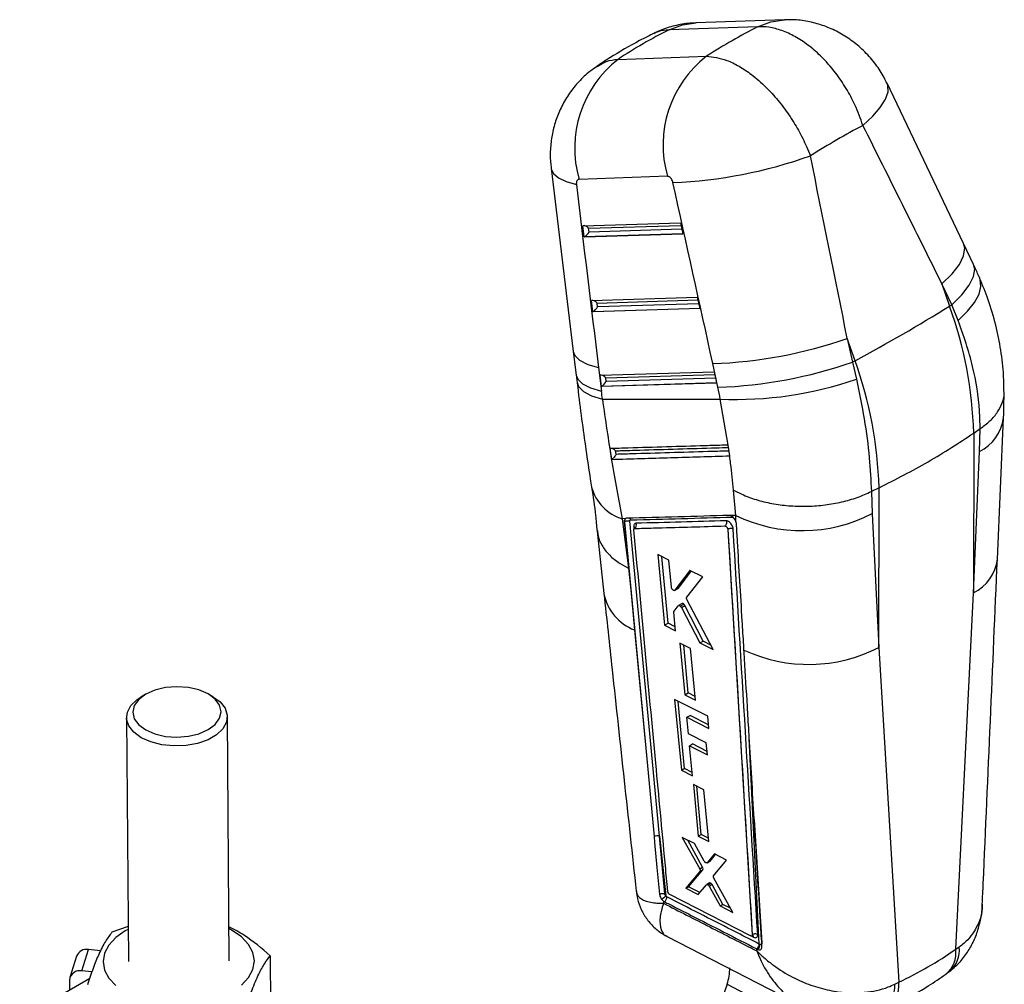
# Model space of a CAD drawing. Extents: x 22 to 388, y 36 to 275.
# Tile 10 of 10: x 298 to 376, y 172 to 249. Entities that reach past the tile are written whole.
import ezdxf

# ---------------------------------------------------------------- set-up
doc = ezdxf.new("R2010")
doc.units = 0
doc.layers.get('0').update_dxf_attribs({"linetype": 'CONTINUOUS'})

msp = doc.modelspace()

# ---------------------------------------------------------------- linework, layer by layer
at = {"color": 7, "linetype": 'CONTINUOUS'}
for p, q in [((358.39439, 248.522772), (351.388949, 248.276225)), ((356.262601, 247.966004), (349.25716, 247.719457)), ((345.206985, 245.381341), (352.212426, 245.627888)), ((372.607883, 230.779546), (366.539566, 243.483948)), ((339.888764, 236.760219), (341.652815, 222.225454)), ((349.113775, 236.112921), (342.108334, 235.866375)), ((342.409011, 232.194118), (350.14348, 232.434026)), ((342.511693, 231.302895), (342.409011, 232.194118)), ((342.896362, 231.689019), (342.861573, 231.990982)), ((350.14348, 232.434026), (350.344689, 231.545862)), ((350.344689, 231.545862), (342.511693, 231.302895)), ((373.396665, 229.121218), (372.607811, 230.779701)), ((370.887016, 227.594064), (371.501466, 225.826397)), ((371.675872, 225.93558), (370.887016, 227.594064)), ((343.091597, 226.269568), (351.481043, 226.529789)), ((351.481043, 226.529789), (351.682249, 225.641627)), ((343.194279, 225.378345), (343.091597, 226.269568)), ((343.578949, 225.764469), (343.544159, 226.06642)), ((371.501466, 225.826397), (371.675872, 225.93558)), ((372.188776, 224.692823), (371.675872, 225.93558)), ((351.682249, 225.641627), (343.194279, 225.378345)), ((363.995125, 221.493079), (363.380675, 223.260745)), ((363.380675, 223.260745), (363.791134, 221.383818)), ((341.652869, 222.225026), (341.882998, 220.356435)), ((353.123954, 219.3909), (352.713496, 221.267815)), ((363.995125, 221.493079), (363.791134, 221.383818)), ((363.791134, 221.383818), (364.114985, 220.031923)), ((343.655925, 220.949044), (343.886052, 219.080455)), ((343.774186, 220.345017), (352.818602, 220.625554)), ((343.876866, 219.453783), (343.774186, 220.345017)), ((352.818602, 220.625554), (353.01981, 219.737379)), ((353.01981, 219.737379), (343.876866, 219.453783)), ((344.261537, 219.839918), (344.226748, 220.141869)), ((353.932082, 214.8043), (353.312075, 218.45256)), ((375.288274, 205.775375), (375.76506, 216.968861)), ((373.409825, 215.757906), (373.398589, 203.102734)), ((373.409825, 215.757906), (373.921088, 216.109209)), ((373.873727, 214.293088), (373.922395, 216.110096)), ((373.922395, 216.110096), (373.921088, 216.109209)), ((353.93478, 214.804379), (353.932082, 214.8043)), ((354.058236, 213.946031), (353.93478, 214.804379)), ((373.398589, 203.102734), (373.873727, 214.293088)), ((344.683145, 213.669034), (354.053796, 213.945891)), ((344.683145, 213.669034), (344.691936, 213.673972)), ((354.053796, 213.945891), (354.058236, 213.946031)), ((354.532459, 209.224043), (354.355374, 211.240526)), ((365.294185, 211.129004), (365.292627, 211.128237)), ((365.292627, 211.128237), (365.347154, 209.370802)), ((365.903484, 211.424588), (365.294185, 211.129004)), ((365.892248, 198.769416), (365.903484, 211.424588)), ((365.347154, 209.370802), (365.892248, 198.769416)), ((345.784806, 208.975031), (345.539625, 208.968086)), ((345.539625, 208.968086), (346.028399, 205.047549)), ((345.69755, 208.733609), (345.701986, 208.73617)), ((345.69755, 208.733609), (346.2067, 203.339895)), ((345.702025, 208.736904), (345.701983, 208.736171)), ((345.701986, 208.73617), (347.525047, 189.384199)), ((348.480965, 183.799558), (346.126477, 208.765437)), ((354.137196, 209.212737), (354.032928, 209.23131)), ((354.532459, 209.224043), (354.137196, 209.212737)), ((354.555941, 208.739957), (354.532459, 209.224043)), ((354.555941, 208.739957), (354.545171, 208.769563)), ((354.58838, 208.584098), (354.555941, 208.739957)), ((343.546036, 207.993032), (344.079654, 203.03936)), ((353.904923, 208.135398), (353.909335, 208.137946)), ((353.904923, 208.135398), (355.846771, 175.995166)), ((353.909335, 208.137946), (353.909447, 208.137639)), ((349.227482, 205.691853), (348.343909, 206.13035)), ((348.343909, 206.13035), (348.883045, 200.523842)), ((349.172057, 200.690685), (348.684038, 205.961555)), ((349.434124, 203.531983), (349.227482, 205.691853)), ((346.028399, 205.047549), (346.2067, 203.339895)), ((350.902918, 204.8594), (349.709088, 203.304201)), ((349.992458, 203.467787), (351.011678, 204.805298)), ((351.914175, 204.35636), (350.902918, 204.8594)), ((350.643873, 202.741122), (351.914175, 204.35636)), ((346.2067, 203.339895), (346.507308, 200.155256)), ((349.69013, 203.28754), (349.973809, 203.451305)), ((349.709088, 203.304201), (349.992458, 203.467787)), ((371.980948, 174.840721), (373.398589, 203.102734)), ((352.736238, 198.596567), (350.658487, 202.555882)), ((349.763924, 200.08375), (349.622234, 201.565342)), ((349.640913, 201.648358), (349.979675, 202.066467)), ((350.274128, 202.2406), (349.996486, 202.080321)), ((350.136232, 202.045531), (350.412087, 202.204779)), ((350.221761, 201.938816), (350.496351, 202.097333)), ((350.221761, 201.938816), (351.691001, 199.119915)), ((351.944437, 199.26622), (350.496351, 202.097333)), ((346.507308, 200.155256), (347.525047, 189.384199)), ((348.883045, 200.523842), (349.172057, 200.690685)), ((348.883045, 200.523842), (349.763924, 200.08375)), ((349.733466, 200.402235), (349.172057, 200.690685)), ((351.691001, 199.119915), (351.944437, 199.26622)), ((352.547394, 198.956427), (351.944437, 199.26622)), ((350.9519, 198.690748), (350.108503, 199.112914)), ((350.108503, 199.112914), (350.499086, 195.020716)), ((350.759852, 195.171253), (350.40882, 198.962593)), ((351.340619, 194.597448), (350.9519, 198.690748)), ((351.691001, 199.119915), (352.736238, 198.596567)), ((365.892248, 198.769416), (367.470914, 172.237134)), ((307.693284, 195.033678), (307.336754, 194.820717)), ((313.066154, 194.863155), (312.706508, 195.070814)), ((352.314408, 193.307168), (349.683833, 194.631081)), ((349.683833, 194.631081), (350.220606, 189.027067)), ((350.470015, 189.171047), (349.979037, 194.482512)), ((350.499086, 195.020716), (350.759852, 195.171253)), ((350.499086, 195.020716), (351.340619, 194.597448)), ((351.313123, 194.886982), (350.759852, 195.171253)), ((306.2134, 193.214697), (306.356752, 173.86229)), ((314.356535, 173.921548), (314.213177, 193.273955)), ((350.652763, 193.234459), (350.90886, 193.3823)), ((350.777369, 191.926482), (350.652763, 193.234459)), ((350.652763, 193.234459), (352.404478, 192.351617)), ((352.378473, 192.627489), (350.90886, 193.3823)), ((352.404478, 192.351617), (352.314408, 193.307168)), ((352.199187, 191.20886), (350.777369, 191.926482)), ((350.868345, 190.971451), (351.118372, 191.115789)), ((351.095747, 188.583848), (350.868345, 190.971451)), ((350.868345, 190.971451), (352.289406, 190.253395)), ((352.263511, 190.527637), (351.118372, 191.115789)), ((352.289406, 190.253395), (352.199187, 191.20886)), ((347.525047, 189.384199), (348.05598, 183.773494)), ((350.220606, 189.027067), (350.470015, 189.171047)), ((350.220606, 189.027067), (351.095747, 188.583848)), ((351.069129, 188.863339), (350.470015, 189.171047)), ((352.015049, 187.472911), (351.176889, 187.898106)), ((351.176889, 187.898106), (351.567107, 183.805743)), ((351.798144, 183.939118), (351.444137, 187.762532)), ((352.40335, 183.379421), (352.015049, 187.472911)), ((348.480965, 183.799558), (348.978222, 179.077499)), ((348.913017, 179.234753), (348.480965, 183.799558)), ((351.258637, 183.217041), (350.295135, 183.708501)), ((350.295135, 183.708501), (351.68019, 181.209808)), ((351.567107, 183.805743), (351.798144, 183.939118)), ((351.567107, 183.805743), (352.40335, 183.379421)), ((352.378547, 183.640902), (351.798144, 183.939118)), ((351.904615, 181.339366), (350.722617, 183.490452)), ((352.042051, 181.822551), (351.258637, 183.217041)), ((352.858625, 182.400554), (352.273788, 181.703559)), ((352.498663, 181.833376), (352.939864, 182.359079)), ((353.803274, 181.918282), (352.858625, 182.400554)), ((351.68019, 181.209808), (351.904615, 181.339366)), ((352.273782, 181.703561), (352.256536, 181.693234)), ((352.258014, 181.690708), (352.482982, 181.820579)), ((352.273788, 181.703559), (352.498663, 181.833376)), ((352.780041, 180.66748), (353.803274, 181.918282)), ((351.69806, 181.014168), (350.579671, 179.673689)), ((350.799545, 179.80062), (351.921965, 181.143426)), ((351.69806, 181.014168), (351.921965, 181.143426)), ((354.315447, 177.757762), (352.799193, 180.470907)), ((350.579671, 179.673689), (350.799545, 179.80062)), ((350.579671, 179.673689), (351.558735, 179.17173)), ((351.696117, 179.339959), (350.799545, 179.80062)), ((351.558735, 179.17173), (352.203632, 179.961413)), ((352.44118, 180.102772), (352.220241, 179.975227)), ((352.341003, 179.952181), (352.561936, 180.079723)), ((352.437195, 179.841318), (352.657838, 179.968693)), ((352.437195, 179.841318), (353.300157, 178.278627)), ((353.517518, 178.404107), (352.657838, 179.968693)), ((349.15018, 179.397065), (349.147628, 179.415364)), ((355.71808, 175.909799), (349.308628, 179.174939)), ((348.793081, 178.666991), (348.812226, 178.485426)), ((348.793081, 178.666991), (348.883451, 178.608573)), ((353.300157, 178.278627), (353.517518, 178.404107)), ((353.300157, 178.278627), (354.315447, 177.757762)), ((354.130144, 178.089336), (353.517518, 178.404107)), ((306.336127, 176.646702), (305.054888, 176.190173)), ((349.094987, 175.864351), (359.827078, 170.345114)), ((355.80995, 175.903297), (355.818988, 175.908515)), ((355.846771, 175.995166), (355.847741, 175.995726)), ((355.847741, 175.995726), (355.847782, 175.995614)), ((356.467652, 175.22444), (356.398669, 175.259037)), ((371.980948, 174.840721), (372.259306, 175.025765)), ((302.245608, 174.292647), (301.724619, 172.59919)), ((302.674331, 173.125164), (303.195325, 174.818618)), ((304.161187, 174.725947), (303.195325, 174.818618)), ((317.611632, 174.326942), (317.640555, 170.422399)), ((356.203436, 174.715561), (356.195571, 174.879751)), ((356.195571, 174.879751), (356.209099, 174.872861)), ((356.209099, 174.872861), (356.280698, 174.836993)), ((303.464054, 173.049393), (302.674331, 173.125164)), ((371.282486, 172.948663), (371.634256, 173.190163)), ((297.739175, 169.348741), (303.293198, 172.555011)), ((301.695622, 172.39963), (301.701275, 171.636016)), ((353.847407, 172.067541), (350.618869, 162.762158)), ((353.847407, 172.067541), (362.815832, 167.42229)), ((367.144862, 172.07326), (367.470914, 172.237134))]:
    msp.add_line(p, q, dxfattribs=at)
at = {"color": 8, "linetype": 'CONTINUOUS'}
for p, q in [((342.861573, 231.990982), (350.192339, 232.218368)), ((342.541875, 231.318984), (350.341284, 231.560903)), ((350.26051, 231.917449), (342.896362, 231.689019)), ((343.544159, 226.06642), (351.529901, 226.314119)), ((351.598069, 226.013202), (343.578949, 225.764469)), ((343.224463, 225.39442), (351.678843, 225.656656)), ((344.226748, 220.141869), (352.86746, 220.409884)), ((343.90705, 219.46987), (353.016404, 219.75242)), ((352.93563, 220.108966), (344.261537, 219.839918)), ((346.446255, 208.33873), (346.464414, 208.145776)), ((356.398669, 175.259037), (355.612476, 191.566195)), ((356.002954, 185.124601), (356.594282, 175.314257)), ((355.763946, 175.897603), (355.956158, 175.799608))]:
    msp.add_line(p, q, dxfattribs=at)
at = {"color": 8, "linetype": 'CONTINUOUS', "flags": 128}
for points in [[(356.262601, 247.966004), (357.309574, 248.363602), (358.394489, 248.522775)], [(349.25716, 247.719457), (350.304133, 248.117055), (351.388949, 248.276225)], [(364.621126, 240.145985), (365.401115, 240.868161), (366.003801, 241.564659), (366.411901, 242.215485), (366.613715, 242.801971), (366.603451, 243.307327), (366.539223, 243.484668)], [(339.888881, 236.759225), (339.896542, 236.709953), (340.083026, 236.329466), (340.486693, 235.987466), (341.096403, 235.693387), (341.895322, 235.455361)], [(370.887016, 227.594064), (371.690294, 228.381517), (372.272445, 229.131413), (372.613405, 229.817898), (372.701419, 230.417312), (372.607641, 230.780054)], [(371.675872, 225.93558), (372.479149, 226.723034), (373.061299, 227.47293), (373.402259, 228.159428), (373.490274, 228.758842), (373.396665, 229.121218)], [(372.188776, 224.692823), (372.919616, 225.408528), (373.472091, 226.107608), (373.830989, 226.7708), (373.986429, 227.379841), (373.934131, 227.917972), (373.888906, 228.03904)], [(341.652751, 222.225989), (341.769993, 221.907816), (342.155289, 221.528702), (342.790953, 221.205546), (343.655925, 220.949044)], [(341.882998, 220.356435), (342.000119, 220.039227), (342.385418, 219.660111), (343.02108, 219.336945), (343.886052, 219.080455)], [(341.950249, 219.793798), (342.070741, 219.453229), (342.457975, 219.060679), (343.095144, 218.722985), (343.961186, 218.451304)], [(345.805227, 208.98046), (345.748357, 208.936002), (345.70688, 208.83176), (345.701969, 208.737544), (345.701972, 208.737494), (345.701972, 208.737494)]]:
    msp.add_lwpolyline(points, dxfattribs=at)
at = {"color": 7, "linetype": 'CONTINUOUS', "flags": 128}
for points in [[(312.685128, 195.083051), (311.960277, 195.397777), (311.116163, 195.593696), (310.210317, 195.657445), (309.304466, 195.584689), (308.46034, 195.380384), (307.73547, 195.058446), (307.179251, 194.640827), (306.829592, 194.155975), (306.710317, 193.636938), (306.829556, 193.11909), (307.179188, 192.637713), (307.73538, 192.225623), (308.460226, 191.910895), (309.30434, 191.714976), (310.210186, 191.651226), (311.116037, 191.723982), (311.960163, 191.928294), (312.685033, 192.250226), (313.241252, 192.667851), (313.590911, 193.152696), (313.710186, 193.671733), (313.590947, 194.189581), (313.241315, 194.670958), (312.685128, 195.083051)], [(313.041716, 194.877143), (313.636389, 194.445668), (314.032123, 193.944378), (314.205921, 193.4024), (314.147683, 192.851233), (313.860793, 192.322915), (313.36192, 191.848146), (312.680061, 191.454518), (311.854845, 191.164906), (310.934224, 190.996142), (309.971705, 190.958039), (309.023227, 191.052804), (308.143913, 191.274929), (307.384861, 191.61151), (306.790188, 192.042991), (306.394454, 192.544281), (306.220656, 193.086259), (306.278894, 193.637426), (306.565784, 194.165744), (307.064658, 194.640513), (307.336754, 194.820717)], [(348.05598, 183.773494), (348.101224, 183.295688), (348.287771, 181.32623), (348.488188, 179.2114)], [(306.337795, 176.421651), (306.11416, 176.298967), (305.367979, 175.774897), (304.813511, 175.178463), (304.472059, 174.532593), (304.356755, 173.862095), (304.47202, 173.192747), (304.813424, 172.55027), (305.367857, 171.959346)], [(315.345307, 172.008941), (315.899775, 172.605375), (316.241222, 173.251251), (316.356532, 173.921743), (316.241267, 174.59109), (315.899858, 175.233571), (315.345429, 175.824492), (314.599281, 176.341146), (314.337572, 176.480912)]]:
    msp.add_lwpolyline(points, dxfattribs=at)
at = {"color": 7, "linetype": 'CONTINUOUS'}
for centre, radius, start, end in [((350.708561, 238.327657), 8.94549, 127.95272744, 195.97049014), ((357.714002, 238.574204), 8.94549, 127.95272744, 195.97049014), ((348.090442, 272.199555), 36.610178, 272.28486053, 289.73609074), ((303.409236, 335.110333), 128.761525, 298.06856831, 301.92605515), ((340.957358, 214.822037), 32.465958, 1.65184677, 19.81295993), ((351.534626, 257.122276), 35.873837, 271.88316716, 289.2817742), ((351.945091, 255.24555), 35.874025, 271.88314598, 289.28165996), ((333.451017, 210.488718), 32.465958, 1.65184677, 19.81295993), ((354.545403, 247.752417), 29.325803, 267.58965413, 289.04553745), ((359.792635, 220.142505), 12.119499, 244.27667405, 297.27827613), ((346.308528, 208.461846), 0.34518, 309.37345571, 24.67352501), ((346.391492, 208.197639), 0.151346, 11.94745853, 68.78702065), ((360.327872, 209.580101), 12.158668, 245.00491403, 297.23536523), ((348.293707, 183.375069), 0.463957, 66.19589946, 120.82307362), ((347.492114, 180.592031), 2.121868, 303.11235083, 314.45727686), ((348.622696, 178.976043), 0.450581, 305.35976672, 2.37276862), ((355.799902, 175.798437), 0.156261, 0.42962854, 59.40869707), ((355.950625, 175.23936), 0.448475, 305.19342263, 2.51459861), ((356.015075, 175.203993), 0.453039, 305.89578318, 2.58611113), ((303.034532, 173.988541), 0.845507, 79.03709286, 158.91984869), ((369.80889, 174.554089), 2.190888, 309.78432514, 7.51751302), ((302.50575, 172.32969), 0.813141, 78.03463396, 175.06578054), ((350.504024, 173.276337), 3.555193, 340.12261041, 1.47742313)]:
    msp.add_arc(centre, radius, start, end, dxfattribs=at)
at = {"color": 8, "linetype": 'CONTINUOUS'}
for centre, radius, start, end in [((372.343402, 217.381568), 3.446826, 296.3581593, 353.27742782), ((346.524664, 212.362437), 3.534391, 194.48354168, 253.81729994), ((371.861296, 206.197302), 3.455375, 296.41687632, 353.00074176), ((347.897112, 203.78744), 3.888999, 191.06998061, 249.06135143), ((370.036705, 174.774235), 2.236788, 311.29157857, 6.45666881), ((364.852862, 171.897857), 2.298701, 300.59445049, 4.37621552), ((365.181111, 172.042889), 2.298028, 300.30988713, 4.84882311)]:
    msp.add_arc(centre, radius, start, end, dxfattribs=at)
at = {"color": 7, "linetype": 'CONTINUOUS'}
for centre, major_axis, ratio, start_param, end_param in [((394.275211, 191.979238), (55.613517, -47.594526), 0.657576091, 2.86643371, 2.960521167), ((341.040599, 190.10572), (37.119161, 59.908731), 0.425931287, 0.623828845, 0.717916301), ((341.040599, 190.10572), (44.947178, 52.854976), 0.326245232, 0.692588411, 0.789411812), ((318.608185, 254.639694), (-165.783452, 323.352392), 0.094896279, 4.580133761, 4.618988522), ((318.608185, 254.639694), (-78.768913, 373.373459), 0.098369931, 4.607516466, 4.646371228), ((373.384484, 254.512099), (-43.051742, 371.563631), 0.089563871, 1.611726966, 1.65086689), ((312.552128, 252.371189), (-84.379274, 370.069054), 0.08540215, 4.608788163, 4.647642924), ((342.63447, 231.905908), (0.286361, -0.247403), 0.590998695, 1.258602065, 2.819976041), ((342.703388, 231.307726), (0.293972, 0.104876), 0.236214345, 2.066071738, 2.194031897), ((342.669259, 231.603954), (0.257376, 0.297904), 0.350959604, 3.850171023, 5.28358484), ((343.317058, 225.981353), (0.286361, -0.247403), 0.590998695, 1.258602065, 2.819976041), ((343.351847, 225.679399), (0.257376, 0.297904), 0.350959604, 3.850171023, 5.28358484), ((343.385976, 225.383171), (0.293972, 0.104876), 0.236214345, 2.066071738, 2.194031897), ((343.999645, 220.056797), (0.286361, -0.247403), 0.590998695, 1.258602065, 2.819976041), ((344.068564, 219.458615), (0.293972, 0.104876), 0.236214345, 2.066071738, 2.194031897), ((344.034434, 219.754843), (0.257376, 0.297904), 0.350959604, 3.850171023, 5.28358484), ((305.356833, 228.000454), (-20.58653, 55.54492), 0.59943456, 4.325148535, 4.336354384), ((342.182705, 219.587017), (-6.068626, 16.373879), 0.59943456, 4.426085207, 4.482079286), ((350.383236, 202.067326), (-0.111939, 0.172945), 0.548671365, 4.535393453, 5.217650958), ((351.797038, 181.301702), (-0.110672, 0.170987), 0.548671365, 3.31130536, 4.58025216), ((352.551461, 179.926521), (-0.113002, 0.174587), 0.548671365, 5.344778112, 6.443201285), ((352.549824, 179.929286), (-0.111877, 0.172849), 0.548671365, 4.587686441, 5.332868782), ((326.760917, 241.983346), (-44.565313, 67.586633), 0.6135196, 3.052739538, 3.157518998)]:
    msp.add_ellipse(centre, major_axis=major_axis, ratio=ratio, start_param=start_param, end_param=end_param, dxfattribs=at)
for points, knots in [([(366.522349, 243.477771), (366.454158, 243.629492), (366.216147, 244.159055), (365.640415, 245.010553), (364.811438, 245.980243), (363.8491, 246.812642), (362.813006, 247.48437), (361.709061, 247.998102), (360.550766, 248.344542), (359.437644, 248.529169), (358.71451, 248.514798), (358.393728, 248.508423)], [0, 0, 0, 0, 0.0492618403, 0.171941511, 0.3025332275, 0.4263810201, 0.5474430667, 0.6674962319, 0.7859667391, 0.9050547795, 1, 1, 1, 1]), ([(351.389834, 248.25449), (351.170023, 248.250432), (350.547541, 248.238939), (349.540246, 248.017414), (348.630644, 247.742657), (348.156468, 247.480467), (348.037448, 247.414657)], [0, 0, 0, 0, 0.188777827, 0.534597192, 0.883182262, 1, 1, 1, 1]), ([(364.621126, 240.145985), (364.426682, 240.689745), (364.06815, 241.692375), (363.31116, 243.088146), (362.405255, 244.426856), (361.371125, 245.594045), (360.26746, 246.541126), (359.233539, 247.219505), (358.191058, 247.690495), (357.184308, 247.961294), (356.562884, 247.96447), (356.262601, 247.966004)], [0, 0, 0, 0, 0.128293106, 0.23655744, 0.344821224, 0.483526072, 0.587990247, 0.692453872, 0.797237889, 0.902021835, 1, 1, 1, 1]), ([(348.111696, 247.476492), (347.707935, 247.274358), (346.48602, 246.662633), (344.928343, 245.762838), (343.812164, 245.02369), (343.447291, 244.782066)], [0, 0, 0, 0, 0.249349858, 0.754616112, 1, 1, 1, 1]), ([(352.212426, 245.627888), (352.737171, 245.567376), (353.559399, 245.472559), (354.79412, 244.86128), (355.846007, 244.163477), (356.891663, 243.250011), (357.887126, 242.158938), (358.757007, 241.006062), (359.522453, 239.766059), (360.082065, 238.663278), (360.354824, 237.984805), (360.453268, 237.739932)], [0, 0, 0, 0, 0.183829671, 0.288044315, 0.392259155, 0.516106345, 0.622498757, 0.728891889, 0.834597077, 0.940303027, 1, 1, 1, 1]), ([(343.537261, 244.813545), (343.345546, 244.689053), (342.815253, 244.344703), (342.076405, 243.627636), (341.324267, 242.706074), (340.723253, 241.697045), (340.271077, 240.626443), (339.969697, 239.520366), (339.825736, 238.382309), (339.80308, 237.45489), (339.884437, 236.915263), (339.907763, 236.760545)], [0, 0, 0, 0, 0.073551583, 0.203446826, 0.329408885, 0.456244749, 0.580374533, 0.702946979, 0.824335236, 0.949634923, 1, 1, 1, 1]), ([(342.108334, 235.866375), (342.103479, 235.866093), (342.063804, 235.863794), (341.995257, 235.835426), (341.932951, 235.755616), (341.895084, 235.644733), (341.886623, 235.543698), (341.89369, 235.471931), (341.895322, 235.455361)], [0, 0, 0, 0, 0.033506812, 0.273763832, 0.513962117, 0.673690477, 0.924657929, 1, 1, 1, 1]), ([(349.550008, 235.618484), (349.54623, 235.634148), (349.529154, 235.704946), (349.479327, 235.829378), (349.399244, 235.950288), (349.308122, 236.04236), (349.213818, 236.103423), (349.145732, 236.109887), (349.113775, 236.112921)], [0, 0, 0, 0, 0.060459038, 0.273248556, 0.486134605, 0.609924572, 0.816915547, 1, 1, 1, 1]), ([(373.889705, 228.037198), (373.850093, 228.127916), (373.691933, 228.490131), (373.523165, 228.850846), (373.396665, 229.121218)], [0, 0, 0, 0, 0.250455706, 1, 1, 1, 1]), ([(375.797852, 219.056697), (375.798653, 219.473555), (375.800736, 220.557391), (375.586652, 222.322853), (375.179315, 224.334919), (374.622734, 226.248787), (374.114594, 227.467838), (373.879389, 228.032104)], [0, 0, 0, 0, 0.13812595, 0.359129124, 0.579780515, 0.805491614, 1, 1, 1, 1]), ([(373.921088, 216.109209), (373.907923, 216.581583), (373.863203, 218.186205), (373.438037, 221.068047), (372.608968, 223.473619), (372.188776, 224.692823)], [0, 0, 0, 0, 0.170642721, 0.579661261, 1, 1, 1, 1]), ([(341.882998, 220.356435), (341.888829, 220.308905), (341.912152, 220.118801), (341.93437, 219.929041), (341.951032, 219.786723)], [0, 0, 0, 0, 0.250017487, 1, 1, 1, 1]), ([(341.952953, 219.794209), (341.96779, 219.65878), (342.077036, 218.661551), (342.309962, 216.862535), (342.645783, 214.435203), (342.914035, 212.640188), (343.070034, 211.690798), (343.105018, 211.477888)], [0, 0, 0, 0, 0.045893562, 0.337936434, 0.628597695, 0.916709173, 1, 1, 1, 1]), ([(364.114985, 220.031923), (364.330823, 218.976411), (364.766524, 216.845708), (365.164204, 213.849778), (365.252081, 212.010316), (365.294185, 211.129004)], [0, 0, 0, 0, 0.338340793, 0.682989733, 1, 1, 1, 1]), ([(373.922395, 216.110096), (374.194715, 216.3115), (374.747253, 216.720148), (375.332148, 217.419073), (375.69636, 218.164883), (375.848725, 218.718437), (375.811671, 219.01781), (375.806819, 219.057008)], [0, 0, 0, 0, 0.237359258, 0.481602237, 0.718961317, 0.963203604, 1, 1, 1, 1]), ([(375.777049, 216.975841), (375.777192, 216.978493), (375.814679, 217.669926), (375.815394, 218.344403), (375.816105, 219.016293)], [0, 0, 0, 0, 0.003834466, 1, 1, 1, 1]), ([(343.961186, 218.451304), (344.871155, 218.449139), (347.989888, 218.44172), (351.105512, 218.448066), (353.312075, 218.45256)], [0, 0, 0, 0, 0.2917752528, 1, 1, 1, 1]), ([(343.961186, 218.451304), (344.193978, 216.815902), (344.663128, 213.520046), (345.245983, 210.493076), (345.539625, 208.968086)], [0, 0, 0, 0, 0.496199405, 1, 1, 1, 1]), ([(365.903484, 211.424588), (367.231483, 212.097601), (369.897647, 213.448779), (372.236127, 214.986243), (373.409825, 215.757906)], [0, 0, 0, 0, 0.498093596, 1, 1, 1, 1]), ([(353.932082, 214.8043), (353.826406, 214.801141), (353.213751, 214.782828), (350.573288, 214.704), (347.550101, 214.613967), (345.034393, 214.539416), (344.545697, 214.524934)], [0, 0, 0, 0, 0.033767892, 0.1957686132, 0.8437717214, 1, 1, 1, 1]), ([(344.545697, 214.524934), (344.573114, 214.348494), (344.617557, 214.062486), (344.664978, 213.778014), (344.683145, 213.669034)], [0, 0, 0, 0, 0.616904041, 1, 1, 1, 1]), ([(345.050896, 214.071046), (345.050533, 214.070342), (345.035763, 214.041667), (344.993686, 213.971171), (344.913833, 213.865861), (344.824564, 213.773499), (344.752193, 213.711412), (344.712074, 213.686485), (344.691936, 213.673972)], [0, 0, 0, 0, 0.005783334, 0.2354233, 0.548320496, 0.748199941, 0.873606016, 1, 1, 1, 1]), ([(345.005412, 214.355561), (345.004675, 214.356412), (344.973835, 214.392058), (344.904123, 214.454102), (344.806481, 214.512301), (344.747765, 214.526644), (344.732159, 214.530456)], [0, 0, 0, 0, 0.010672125, 0.446897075, 0.852988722, 1, 1, 1, 1]), ([(345.050896, 214.071046), (345.04603, 214.101087), (345.030683, 214.19583), (345.015667, 214.290743), (345.005412, 214.355561)], [0, 0, 0, 0, 0.317072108, 1, 1, 1, 1]), ([(344.691936, 213.673972), (346.253375, 213.720045), (349.378102, 213.812247), (352.504082, 213.905174), (354.067996, 213.951665)], [0, 0, 0, 0, 0.499704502, 1, 1, 1, 1]), ([(354.355374, 211.240526), (354.28883, 211.934267), (354.204026, 212.818377), (354.080412, 213.746126), (354.053796, 213.945891)], [0, 0, 0, 0, 0.784678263, 1, 1, 1, 1]), ([(343.099342, 211.470818), (343.218364, 210.711707), (343.40176, 209.542021), (343.495032, 208.43268), (343.527772, 208.043288)], [0, 0, 0, 0, 0.648987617, 1, 1, 1, 1]), ([(354.355374, 211.240526), (354.388149, 211.222363), (354.639436, 211.083112), (355.255428, 210.787238), (356.288348, 210.421507), (357.554325, 210.129145), (358.893132, 209.967646), (360.264604, 209.936692), (361.631319, 210.042016), (362.951834, 210.277755), (364.199839, 210.633187), (364.928365, 210.96322), (365.292627, 211.128237)], [0, 0, 0, 0, 0.011482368, 0.088035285, 0.202035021, 0.316034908, 0.430030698, 0.54402648, 0.658019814, 0.772013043, 0.886006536, 1, 1, 1, 1]), ([(345.784806, 208.975031), (345.763423, 208.956349), (345.717783, 208.916473), (345.693602, 208.825296), (345.696544, 208.756937), (345.697548, 208.73361)], [0, 0, 0, 0, 0.3673716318, 0.7841273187, 1, 1, 1, 1]), ([(345.701972, 208.737494), (345.701973, 208.737478), (345.701984, 208.737286), (345.702005, 208.737087), (345.702025, 208.736904)], [0, 0, 0, 0, 0.081565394, 1, 1, 1, 1]), ([(345.702025, 208.736904), (345.728512, 208.751317), (345.781485, 208.780143), (345.882734, 208.802306), (345.986096, 208.805291), (346.057835, 208.791875), (346.10254, 208.776567), (346.117546, 208.76959), (346.126477, 208.765437)], [0, 0, 0, 0, 0.217851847, 0.435705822, 0.653560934, 0.871421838, 0.923470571, 1, 1, 1, 1]), ([(345.873247, 209.000929), (345.842442, 208.996104), (345.810765, 208.991143), (345.7855, 208.975462), (345.784806, 208.975031)], [0, 0, 0, 0, 0.972512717, 1, 1, 1, 1]), ([(354.03293, 209.231309), (352.672527, 209.192625), (349.951722, 209.115256), (347.232739, 209.039038), (345.873247, 209.000929)], [0, 0, 0, 0, 0.500000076, 1, 1, 1, 1]), ([(346.07696, 209.006648), (346.090894, 208.999818), (346.130075, 208.980611), (346.162908, 208.93699), (346.186364, 208.896459), (346.192722, 208.88256), (346.197243, 208.872677)], [0, 0, 0, 0, 0.273254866, 0.7683642, 0.835292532, 1, 1, 1, 1]), ([(346.126477, 208.765437), (346.12617, 208.778209), (346.125425, 208.809091), (346.140409, 208.846562), (346.166892, 208.868655), (346.189098, 208.871582), (346.197476, 208.872686)], [0, 0, 0, 0, 0.212978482, 0.514978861, 0.817024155, 1, 1, 1, 1]), ([(346.622193, 208.605941), (346.606654, 208.604408), (346.556731, 208.599483), (346.490768, 208.555514), (346.44437, 208.463379), (346.445648, 208.378858), (346.446255, 208.33873)], [0, 0, 0, 0, 0.134639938, 0.4325593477, 0.730598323, 1, 1, 1, 1]), ([(353.779684, 208.805608), (352.586492, 208.772087), (350.19993, 208.705041), (347.814832, 208.638976), (346.622193, 208.605941)], [0, 0, 0, 0, 0.4999626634, 1, 1, 1, 1]), ([(353.779684, 208.805608), (353.783712, 208.795041), (353.793511, 208.769336), (353.807354, 208.708858), (353.810384, 208.622234), (353.786388, 208.523351), (353.741675, 208.443494), (353.700694, 208.410206), (353.682221, 208.395201)], [0, 0, 0, 0, 0.0737203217, 0.1793327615, 0.3941186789, 0.6089163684, 0.8237155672, 1, 1, 1, 1]), ([(354.334635, 208.157634), (354.334591, 208.158311), (354.331576, 208.204668), (354.311073, 208.305072), (354.243972, 208.454462), (354.163733, 208.570493), (354.071849, 208.670795), (353.966961, 208.753256), (353.85913, 208.800628), (353.800956, 208.804274), (353.779684, 208.805608)], [0, 0, 0, 0, 0.002461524, 0.16851235, 0.334542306, 0.484593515, 0.572486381, 0.738423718, 0.90435121, 1, 1, 1, 1]), ([(354.545171, 208.769563), (354.528733, 208.806988), (354.490008, 208.895155), (354.397281, 209.02563), (354.278205, 209.140363), (354.188104, 209.193716), (354.142496, 209.210757), (354.137196, 209.212737)], [0, 0, 0, 0, 0.190701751, 0.449258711, 0.70773233, 0.966041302, 1, 1, 1, 1]), ([(355.190342, 198.560165), (355.182778, 198.685779), (355.136175, 199.459676), (354.963416, 202.330509), (354.770343, 205.546215), (354.616548, 208.113885), (354.588384, 208.584096)], [0, 0, 0, 0, 0.037600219, 0.2316511, 0.859294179, 1, 1, 1, 1]), ([(343.570472, 208.047544), (343.580345, 207.896745), (343.607491, 207.482107), (343.9026, 206.836744), (344.430646, 206.137464), (345.122499, 205.555182), (345.696907, 205.212234), (345.99415, 205.064564), (346.028399, 205.047549)], [0, 0, 0, 0, 0.1275231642, 0.3506390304, 0.5737632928, 0.7968871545, 0.9765968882, 1, 1, 1, 1]), ([(346.457011, 208.087899), (346.456857, 208.105133), (346.456541, 208.140541), (346.47703, 208.177362), (346.503691, 208.192979), (346.52252, 208.194587), (346.527501, 208.195013)], [0, 0, 0, 0, 0.28947994, 0.594759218, 0.892804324, 1, 1, 1, 1]), ([(349.147628, 179.415364), (349.13762, 179.522153), (349.066055, 180.285812), (348.748246, 183.67696), (347.862201, 193.127234), (347.036197, 201.921469), (346.457011, 208.087899)], [0, 0, 0, 0, 0.011174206, 0.079907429, 0.354840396, 1, 1, 1, 1]), ([(346.539002, 208.244788), (346.538873, 208.243877), (346.538541, 208.241533), (346.521997, 208.205868), (346.497062, 208.192189), (346.487587, 208.18699)], [0, 0, 0, 0, 0.282849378, 0.727477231, 1, 1, 1, 1]), ([(346.527501, 208.195013), (346.639313, 208.198109), (347.256123, 208.215193), (349.640277, 208.281491), (351.91392, 208.345454), (353.682221, 208.395201)], [0, 0, 0, 0, 0.0469029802, 0.2587393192, 1, 1, 1, 1]), ([(353.682221, 208.395201), (353.696453, 208.393602), (353.726693, 208.390204), (353.777981, 208.36004), (353.826795, 208.313603), (353.867456, 208.257065), (353.883831, 208.216987), (353.891818, 208.197436)], [0, 0, 0, 0, 0.189475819, 0.402607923, 0.604824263, 0.807226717, 1, 1, 1, 1]), ([(353.891818, 208.197436), (353.892272, 208.196373), (353.901013, 208.175887), (353.905285, 208.156411), (353.909335, 208.137947)], [0, 0, 0, 0, 0.051887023, 1, 1, 1, 1]), ([(353.891818, 208.197436), (353.892259, 208.196136), (353.899495, 208.174767), (353.902293, 208.154465), (353.904921, 208.135399)], [0, 0, 0, 0, 0.060881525, 1, 1, 1, 1]), ([(354.334635, 208.157634), (354.303148, 208.170754), (354.240176, 208.196995), (354.120885, 208.203872), (354.002107, 208.185823), (353.940334, 208.1537), (353.909447, 208.137639)], [0, 0, 0, 0, 0.2500025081, 0.5000006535, 0.7500016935, 1, 1, 1, 1]), ([(353.909447, 208.137639), (354.231949, 202.775103), (354.876432, 192.058702), (355.524146, 181.347162), (355.847741, 175.995726)], [0, 0, 0, 0, 0.500404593, 1, 1, 1, 1]), ([(356.276588, 176.012953), (355.952364, 181.364848), (355.30339, 192.077342), (354.657728, 202.794634), (354.334635, 208.157634)], [0, 0, 0, 0, 0.499593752, 1, 1, 1, 1]), ([(374.093401, 178.414073), (374.118212, 178.962081), (374.531064, 188.08061), (374.920832, 197.203309), (375.287175, 205.77775)], [0, 0, 0, 0, 0.060098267, 1, 1, 1, 1]), ([(349.559749, 203.316928), (349.543577, 203.331029), (349.511235, 203.359228), (349.471449, 203.416934), (349.443442, 203.47713), (349.437139, 203.514231), (349.434124, 203.531983)], [0, 0, 0, 0, 0.255033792, 0.51002938, 0.765577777, 1, 1, 1, 1]), ([(349.709088, 203.304201), (349.69962, 203.295468), (349.680681, 203.278001), (349.637188, 203.277027), (349.5951, 203.292057), (349.569214, 203.310269), (349.559749, 203.316928)], [0, 0, 0, 0, 0.279828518, 0.559703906, 0.838999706, 1, 1, 1, 1]), ([(349.973472, 203.452023), (349.974411, 203.452256), (349.982717, 203.454319), (349.987879, 203.461457), (349.992458, 203.467787)], [0, 0, 0, 0, 0.113124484, 1, 1, 1, 1]), ([(344.081215, 203.039562), (344.297379, 201.030881), (345.143435, 193.168973), (346.003153, 185.296731), (346.643217, 179.43581)], [0, 0, 0, 0, 0.255495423, 1, 1, 1, 1]), ([(350.658487, 202.555882), (350.649214, 202.576648), (350.630666, 202.618184), (350.622874, 202.67729), (350.629348, 202.718169), (350.640284, 202.735451), (350.643873, 202.741122)], [0, 0, 0, 0, 0.286665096, 0.573378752, 0.860016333, 1, 1, 1, 1]), ([(349.622234, 201.565342), (349.62189, 201.583279), (349.621246, 201.616777), (349.634675, 201.638341), (349.640913, 201.648358)], [0, 0, 0, 0, 0.5354924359, 1, 1, 1, 1]), ([(349.997974, 202.077807), (350.00269, 202.081293), (350.01793, 202.092557), (350.056244, 202.089606), (350.099683, 202.072797), (350.126371, 202.052887), (350.136232, 202.045531)], [0, 0, 0, 0, 0.147848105, 0.477775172, 0.807052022, 1, 1, 1, 1]), ([(350.136232, 202.045531), (350.152513, 202.030495), (350.185432, 202.000095), (350.209564, 201.959389), (350.221761, 201.938816)], [0, 0, 0, 0, 0.494588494, 1, 1, 1, 1]), ([(350.412087, 202.204779), (350.395317, 202.216901), (350.361778, 202.241143), (350.314065, 202.252107), (350.284981, 202.249197), (350.274652, 202.240705), (350.274265, 202.240387)], [0, 0, 0, 0, 0.328989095, 0.65794027, 0.98717356, 1, 1, 1, 1]), ([(355.60624, 191.669046), (355.596552, 191.829238), (355.547667, 192.637556), (355.422858, 194.703066), (355.293957, 196.839956), (355.204281, 198.328749), (355.190342, 198.560165)], [0, 0, 0, 0, 0.069746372, 0.351936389, 0.89926577, 1, 1, 1, 1]), ([(356.616761, 175.058831), (356.608675, 175.190924), (356.560943, 175.970729), (356.354832, 179.341562), (356.025511, 184.74567), (355.737382, 189.503514), (355.60624, 191.669046)], [0, 0, 0, 0, 0.02386517, 0.140887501, 0.6089752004, 1, 1, 1, 1]), ([(351.68019, 181.209808), (351.690033, 181.189421), (351.70972, 181.148647), (351.720272, 181.089293), (351.716212, 181.042591), (351.703525, 181.022725), (351.69806, 181.014168)], [0, 0, 0, 0, 0.266135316, 0.532284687, 0.798544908, 1, 1, 1, 1]), ([(352.14549, 181.708232), (352.129016, 181.720747), (352.096071, 181.745775), (352.061836, 181.789266), (352.046076, 181.815779), (352.042051, 181.822551)], [0, 0, 0, 0, 0.426811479, 0.853598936, 1, 1, 1, 1]), ([(352.241024, 181.683938), (352.227057, 181.682533), (352.19821, 181.679632), (352.16343, 181.6985), (352.14549, 181.708232)], [0, 0, 0, 0, 0.484175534, 1, 1, 1, 1]), ([(352.799193, 180.470907), (352.789249, 180.491242), (352.769362, 180.531909), (352.758371, 180.591364), (352.762005, 180.638523), (352.774581, 180.65871), (352.780044, 180.667478)], [0, 0, 0, 0, 0.265363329, 0.530687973, 0.796159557, 1, 1, 1, 1]), ([(352.221722, 179.972729), (352.226271, 179.976122), (352.241111, 179.987188), (352.278616, 179.984103), (352.315792, 179.969177), (352.336695, 179.955086), (352.341003, 179.952181)], [0, 0, 0, 0, 0.163715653, 0.53403, 0.903955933, 1, 1, 1, 1]), ([(352.341003, 179.952181), (352.357313, 179.938761), (352.389933, 179.911922), (352.420954, 179.869598), (352.43478, 179.845526), (352.437197, 179.841317)], [0, 0, 0, 0, 0.45211624, 0.904209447, 1, 1, 1, 1]), ([(346.656137, 179.440306), (346.678025, 179.241737), (346.732774, 178.745055), (347.017114, 177.98725), (347.481159, 177.191123), (348.101762, 176.523138), (348.66096, 176.082011), (349.014666, 175.920082), (349.104017, 175.879176)], [0, 0, 0, 0, 0.132499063, 0.331421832, 0.532288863, 0.741662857, 0.934740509, 1, 1, 1, 1]), ([(348.488188, 179.2114), (348.513022, 179.224506), (348.56468, 179.251769), (348.663404, 179.273699), (348.765073, 179.276727), (348.85175, 179.262243), (348.894722, 179.242962), (348.913017, 179.234753)], [0, 0, 0, 0, 0.2013894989, 0.4189226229, 0.6364503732, 0.8452167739, 1, 1, 1, 1]), ([(348.488188, 179.2114), (348.49783, 179.15737), (348.516157, 179.054678), (348.582561, 178.914163), (348.633053, 178.841092), (348.651253, 178.814752)], [0, 0, 0, 0, 0.4152378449, 0.7892119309, 1, 1, 1, 1]), ([(348.978222, 179.077499), (348.965668, 179.096375), (348.940428, 179.134328), (348.919675, 179.190101), (348.914933, 179.221906), (348.913017, 179.234753)], [0, 0, 0, 0, 0.370984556, 0.745928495, 1, 1, 1, 1]), ([(349.07289, 178.994691), (349.05612, 179.004785), (349.022731, 179.024883), (348.993013, 179.060014), (348.978222, 179.077499)], [0, 0, 0, 0, 0.502283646, 1, 1, 1, 1]), ([(356.398669, 175.259037), (356.254862, 175.332412), (355.53583, 175.699293), (353.09442, 176.944772), (350.795906, 178.116411), (349.07289, 178.994697)], [0, 0, 0, 0, 0.058907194, 0.294536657, 1, 1, 1, 1]), ([(349.308628, 179.174939), (349.292082, 179.185229), (349.258992, 179.20581), (349.212687, 179.256951), (349.175763, 179.316071), (349.1569, 179.364673), (349.151511, 179.390646), (349.15018, 179.397065)], [0, 0, 0, 0, 0.231278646, 0.462560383, 0.693628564, 0.924285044, 1, 1, 1, 1]), ([(348.651253, 178.814752), (348.682922, 178.775722), (348.727775, 178.720443), (348.778245, 178.679134), (348.793081, 178.666991)], [0, 0, 0, 0, 0.7060474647, 1, 1, 1, 1]), ([(348.812226, 178.485426), (350.031184, 177.864296), (352.495392, 176.608639), (354.958661, 175.35106), (356.203436, 174.715561)], [0, 0, 0, 0, 0.494664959, 1, 1, 1, 1]), ([(348.883451, 178.608578), (349.01266, 178.542727), (349.717333, 178.183591), (352.155196, 176.94095), (354.462978, 175.763634), (356.195571, 174.879751)], [0, 0, 0, 0, 0.052995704, 0.289026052, 1, 1, 1, 1]), ([(371.496067, 173.112649), (371.660763, 173.235602), (372.10893, 173.570178), (372.698194, 174.266837), (373.267592, 175.15334), (373.691846, 176.125662), (373.963229, 177.170989), (374.090236, 177.942173), (374.086064, 178.365593), (374.085563, 178.416469)], [0, 0, 0, 0, 0.100558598, 0.273637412, 0.443480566, 0.618109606, 0.792368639, 0.975051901, 1, 1, 1, 1]), ([(317.611632, 174.326942), (316.93427, 174.908895), (315.854551, 175.836534), (314.748651, 176.407754), (314.336537, 176.620619)], [0, 0, 0, 0, 0.627349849, 1, 1, 1, 1]), ([(305.054888, 176.190173), (304.885261, 175.96672), (304.542327, 175.51497), (304.036521, 174.535455), (303.55483, 173.352624), (303.26065, 172.474442), (303.112212, 172.031327)], [0, 0, 0, 0, 0.264602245, 0.534942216, 0.765340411, 1, 1, 1, 1]), ([(355.846771, 175.995166), (355.846245, 175.977802), (355.845193, 175.943074), (355.82307, 175.908329), (355.788448, 175.892021), (355.750875, 175.895146), (355.72643, 175.906068), (355.71808, 175.909799)], [0, 0, 0, 0, 0.221084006, 0.442168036, 0.663430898, 0.885026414, 1, 1, 1, 1]), ([(355.819946, 175.903965), (355.839024, 175.914565), (355.872516, 175.933172), (355.900008, 175.924577), (355.894848, 175.926535), (355.894613, 175.926624)], [0, 0, 0, 0, 0.558203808, 0.97994344, 1, 1, 1, 1]), ([(356.276588, 176.012953), (356.245133, 176.026597), (356.182225, 176.053885), (356.061801, 176.061753), (355.941547, 176.044127), (355.879037, 176.011785), (355.847782, 175.995614)], [0, 0, 0, 0, 0.250000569, 0.499999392, 0.750002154, 1, 1, 1, 1]), ([(355.956158, 175.799608), (355.992394, 175.784888), (356.068659, 175.753907), (356.168517, 175.765407), (356.242731, 175.825003), (356.277029, 175.914976), (356.276709, 175.985994), (356.276588, 176.012953)], [0, 0, 0, 0, 0.200367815, 0.42171216, 0.64308139, 0.864510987, 1, 1, 1, 1]), ([(356.280698, 174.836993), (356.323741, 174.820968), (356.413935, 174.787388), (356.524414, 174.816401), (356.596291, 174.89643), (356.618826, 174.986105), (356.617163, 175.044772), (356.616765, 175.058829)], [0, 0, 0, 0, 0.233024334, 0.48828795, 0.709342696, 0.930355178, 1, 1, 1, 1]), ([(356.594286, 175.314255), (356.594396, 175.305039), (356.594719, 175.278176), (356.582881, 175.241748), (356.554634, 175.214954), (356.514731, 175.206714), (356.483258, 175.21856), (356.467652, 175.224434)], [0, 0, 0, 0, 0.117076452, 0.341268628, 0.563665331, 0.783648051, 1, 1, 1, 1]), ([(315.668956, 170.168096), (315.836546, 170.666553), (316.17536, 171.674276), (316.679655, 172.857181), (317.163569, 173.74149), (317.461368, 174.130602), (317.611632, 174.326942)], [0, 0, 0, 0, 0.264602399, 0.534942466, 0.765340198, 1, 1, 1, 1]), ([(356.203436, 174.715561), (356.20757, 174.711392), (356.2124, 174.70652), (356.22031, 174.698574), (356.229452, 174.689401), (356.246948, 174.671903), (356.276633, 174.642379), (356.326766, 174.592999), (356.411799, 174.510591), (356.557142, 174.373488), (356.809142, 174.146284), (357.258733, 173.770774), (358.115718, 173.143662), (359.344515, 172.444295), (360.850848, 171.852863), (362.646769, 171.415117), (364.65284, 171.332025), (366.239032, 171.672422), (366.973232, 171.997312), (367.144862, 172.07326)], [0, 0, 0, 0, 0.00149181, 0.001743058, 0.002848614, 0.004781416, 0.008026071, 0.01347309, 0.022620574, 0.03799577, 0.063904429, 0.10787822, 0.184125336, 0.325904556, 0.450451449, 0.574947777, 0.775352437, 0.947485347, 1, 1, 1, 1]), ([(366.341142, 170.05911), (366.76422, 170.262996), (367.947273, 170.833124), (369.578975, 171.764304), (370.743336, 172.553574), (371.2104, 172.870177)], [0, 0, 0, 0, 0.2500313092, 0.6991626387, 1, 1, 1, 1])]:
    msp.add_open_spline(points, degree=3, knots=knots, dxfattribs=at)
at = {"color": 8, "linetype": 'CONTINUOUS'}
for points, knots in [([(349.25716, 247.719457), (348.948377, 247.699878), (348.508892, 247.672012), (348.147588, 247.46967), (348.040137, 247.409493)], [0, 0, 0, 0, 0.70260218, 1, 1, 1, 1]), ([(343.535836, 244.815631), (343.712897, 244.930292), (344.133075, 245.202393), (344.72432, 245.342), (345.121546, 245.374377), (345.206985, 245.381341)], [0, 0, 0, 0, 0.363723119, 0.863144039, 1, 1, 1, 1]), ([(345.005412, 214.355561), (345.132086, 214.359282), (345.765453, 214.377889), (348.425799, 214.456069), (351.284472, 214.540514), (353.636749, 214.610275), (353.961313, 214.619901)], [0, 0, 0, 0, 0.042443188, 0.212214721, 0.891302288, 1, 1, 1, 1]), ([(354.002354, 214.334564), (353.952128, 214.333078), (353.395031, 214.316595), (350.810574, 214.240213), (347.876936, 214.153799), (345.450655, 214.082752), (345.050896, 214.071046)], [0, 0, 0, 0, 0.016828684, 0.186661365, 0.865992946, 1, 1, 1, 1]), ([(346.197476, 208.872686), (347.543, 208.910048), (350.247019, 208.985132), (352.952873, 209.061439), (354.31229, 209.099775)], [0, 0, 0, 0, 0.4976015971, 1, 1, 1, 1]), ([(346.647045, 179.436402), (346.680204, 179.306269), (346.765988, 178.969617), (347.261052, 178.689007), (347.821538, 178.558972), (348.165376, 178.515126), (348.376637, 178.498015), (348.549916, 178.490007), (348.655133, 178.487145), (348.71848, 178.486087), (348.756403, 178.485698), (348.779027, 178.48555), (348.791721, 178.485478), (348.798077, 178.485466), (348.804093, 178.48544), (348.808452, 178.485432), (348.812226, 178.485426)], [0, 0, 0, 0, 0.222285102, 0.575048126, 0.753807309, 0.81988878, 0.893563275, 0.936924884, 0.96258525, 0.977798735, 0.986824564, 0.992180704, 0.995359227, 0.996641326, 0.997091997, 1, 1, 1, 1]), ([(348.812226, 178.485426), (348.810944, 178.481746), (348.809464, 178.477495), (348.807441, 178.471618), (348.805293, 178.465407), (348.801026, 178.453007), (348.793473, 178.430871), (348.780946, 178.393708), (348.760413, 178.331451), (348.727456, 178.227472), (348.676474, 178.054674), (348.621659, 177.840275), (348.548975, 177.48409), (348.483656, 176.868423), (348.636663, 176.278334), (348.892089, 175.932203), (349.083888, 175.879767), (349.100048, 175.875349)], [0, 0, 0, 0, 0.002805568, 0.003240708, 0.004478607, 0.00754658, 0.012715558, 0.02142546, 0.0361057, 0.060866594, 0.102708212, 0.173795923, 0.237585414, 0.410083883, 0.75044426, 0.97897349, 1, 1, 1, 1]), ([(374.082789, 178.414115), (374.08479, 178.378172), (374.122195, 177.706071), (373.72295, 176.588262), (372.957453, 175.549708), (372.391585, 175.125038), (372.259306, 175.025765)], [0, 0, 0, 0, 0.025948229, 0.485196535, 0.879657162, 1, 1, 1, 1]), ([(355.847782, 175.995614), (355.848593, 175.985403), (355.850734, 175.958431), (355.842025, 175.925596), (355.824446, 175.914351), (355.816665, 175.909374)], [0, 0, 0, 0, 0.253478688, 0.669569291, 1, 1, 1, 1]), ([(356.203436, 174.715561), (356.20554, 174.71009), (356.207998, 174.703696), (356.212029, 174.693251), (356.216694, 174.68119), (356.225637, 174.658188), (356.240865, 174.619367), (356.266715, 174.554377), (356.310957, 174.44575), (356.387692, 174.264558), (356.523848, 173.962928), (356.775652, 173.460493), (357.281395, 172.60701), (358.069379, 171.631471), (358.985533, 170.812379), (359.596772, 170.498675), (359.837892, 170.374926)], [0, 0, 0, 0, 0.002806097, 0.003279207, 0.005362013, 0.00899944, 0.015104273, 0.025353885, 0.042566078, 0.071493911, 0.120238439, 0.202967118, 0.346402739, 0.613075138, 0.847367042, 1, 1, 1, 1])]:
    msp.add_open_spline(points, degree=3, knots=knots, dxfattribs=at)

doc.saveas('drawing.dxf')
